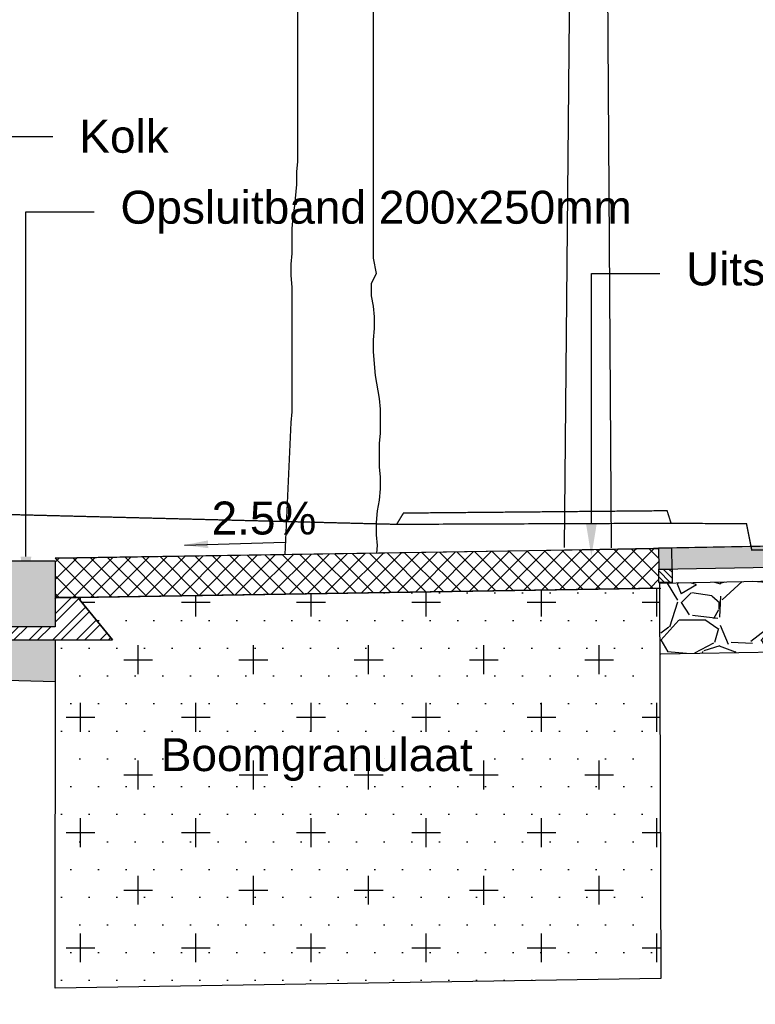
# Model space of a CAD drawing. Header units: metres. Extents: x 8 to 122, y -18 to 26.
# Tile 47 of 54: x 104.63 to 107.42, y 9.78 to 13.51. Entities that reach past the tile are written whole.
import ezdxf
from ezdxf import colors
from ezdxf.entities.mleader import LeaderData, LeaderLine
from ezdxf.math import Vec2, Vec3

# ---------------------------------------------------------------- set-up
doc = ezdxf.new("R2010")
doc.units = ezdxf.units.M
doc.set_wipeout_variables(frame=1)
doc.header["$PDMODE"] = 1
doc.linetypes.add('ACAD_ISO02W100', pattern=[15, 12, -3])
doc.layers.add('N-WE-AL-DETAIL-G', color=7, linetype='Continuous')
doc.layers.add('X-XX-AL-DETAIL-G', color=7, linetype='Continuous')
doc.layers.add('X-XX-AL-AANKLEDING-T25', color=7, linetype='Continuous', lineweight=25)
doc.styles.add('NLCS_ISO', font='arial.ttf')
doc.styles.add('ROMANS', font='romans.shx', dxfattribs={"width": 0.9})
doc.styles.get("Standard").update_dxf_attribs({"font": 'arial.ttf'})
doc.dimstyles.new('1_50', dxfattribs={"dimscale": 0.05, "dimtxt": 1.8, "dimasz": 1.8, "dimexe": 1.8, "dimexo": 0.625, "dimgap": 0.9, "dimtad": 1, "dimlfac": -1, "dimzin": 0, "dimdsep": 46, "dimtxsty": 'ROMANS', "dimcen": 0.9, "dimse1": 1, "dimse2": 1, "dimadec": 0, "dimazin": 0, "dimtfac": 1, "dimtix": 1, "dimtofl": 0, "dimtmove": 2, "dimatfit": 3, "dimfxl": 1, "dimtolj": 1, "dimtzin": 0, "dimarcsym": 0})
doc.dimstyles.new('NLCS_1-50', dxfattribs={"dimscale": 0.05, "dimtxt": 2.5, "dimasz": 2.5, "dimexe": 1.25, "dimexo": 0.625, "dimtad": 1, "dimtxsty": 'Standard', "dimblk": 'OBLIQUE', "dimcen": 0, "dimse1": 1, "dimse2": 1, "dimadec": 0, "dimazin": 0, "dimtfac": 1, "dimtmove": 0, "dimatfit": 3, "dimfxl": 1, "dimarcsym": 0})

# ---------------------------------------------------------------- blocks, each defined once
blk = doc.blocks.new('Boom_zijaanzicht')
at = {"color": 0, "ltscale": 0.05, "flags": 128}
for points in [[(-0.3496592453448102, 0.005623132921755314), (-0.3522413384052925, 0.03431743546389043), (-0.3485603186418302, 0.07440167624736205), (-0.3485169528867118, 0.1217779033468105), (-0.3521212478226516, 0.1655131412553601), (-0.3593732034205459, 0.2056073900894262), (-0.3629774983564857, 0.2493426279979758), (-0.3629374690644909, 0.2930745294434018), (-0.3592564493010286, 0.3331587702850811), (-0.3591763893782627, 0.4206225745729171), (-0.362784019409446, 0.4607134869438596), (-0.3627006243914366, 0.5518216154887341), (-0.3590196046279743, 0.5919058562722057), (-0.3443622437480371, 0.6793563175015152), (-0.3406778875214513, 0.7230848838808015), (-0.336990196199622, 0.7704577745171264), (-0.3369501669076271, 0.8141896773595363), (-0.340554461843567, 0.8579249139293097), (-0.3405144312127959, 0.9016568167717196), (-0.3368334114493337, 0.9417410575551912), (-0.3295080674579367, 0.9818219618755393), (-0.3294647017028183, 1.029198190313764), (-0.3476529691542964, 1.065658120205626), (-0.3366666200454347, 1.123957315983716), (-0.3359961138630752, 2.389876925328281)], [(-0.04768443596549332, 2.120060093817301), (-0.04777116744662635, 1.491897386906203), (-0.04416353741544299, 1.45180647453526), (-0.04420690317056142, 1.40443024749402), (-0.03699164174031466, 1.324248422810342), (-0.02974302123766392, 1.280509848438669), (-0.02613872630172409, 1.236774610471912), (-0.02622545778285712, 1.14202215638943), (-0.02261782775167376, 1.101931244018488), (-0.02265785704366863, 1.058199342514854), (-0.02634221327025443, 1.014470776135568), (-0.02677587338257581, 0.5407085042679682), (-0.02316824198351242, 0.5006175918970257), (0, 0)]]:
    blk.add_lwpolyline(points, dxfattribs=at)
blk = doc.blocks.new('_Oblique')
at = {"color": 0, "linetype": 'ByBlock', "lineweight": -2}
blk.add_line((-0.5, -0.5), (0.5, 0.5), dxfattribs=at)
blk = doc.blocks.new('*D39')
at = {"layer": 'Defpoints', "color": 0, "transparency": 16777216}
for p in [(107.0623663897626, 11.50831054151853), (104.561537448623, 11.40359397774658), (107.0623663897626, 7.557925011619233)]:
    blk.add_point(p, dxfattribs=at)
at = {"layer": 'N-WE-AL-DETAIL-G', "color": 0, "lineweight": -2, "transparency": 16777216}
blk.add_line((104.561537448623, 7.557925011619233), (107.0623663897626, 7.557925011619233), dxfattribs=at)
at = {"layer": 'N-WE-AL-DETAIL-G', "color": 0, "lineweight": -2, "transparency": 16777216, "xscale": 0.125, "yscale": 0.125, "zscale": 0.125, "rotation": 180}
blk.add_blockref('_Oblique', (104.561537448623, 7.557925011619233), dxfattribs=at)
at = {"layer": 'N-WE-AL-DETAIL-G', "color": 0, "lineweight": -2, "transparency": 16777216, "xscale": 0.125, "yscale": 0.125, "zscale": 0.125}
blk.add_blockref('_Oblique', (107.0623663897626, 7.557925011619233), dxfattribs=at)
at = {"layer": 'N-WE-AL-DETAIL-G', "color": 0, "transparency": 16777216, "insert": (105.8119519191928, 7.653806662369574), "char_height": 0.125, "attachment_point": 5}
blk.add_mtext('Parkeerstrook / boom', dxfattribs=at)
blk = doc.blocks.new('*D50')
at = {"layer": 'Defpoints', "color": 0, "transparency": 16777216}
for p in [(109.0609700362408, 11.54554465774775), (107.0623663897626, 11.50831054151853), (109.0609700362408, 7.557925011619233)]:
    blk.add_point(p, dxfattribs=at)
at = {"layer": 'N-WE-AL-DETAIL-G', "color": 0, "lineweight": -2, "transparency": 16777216}
blk.add_line((107.0623663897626, 7.557925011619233), (109.0609700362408, 7.557925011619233), dxfattribs=at)
at = {"layer": 'N-WE-AL-DETAIL-G', "color": 0, "lineweight": -2, "transparency": 16777216, "xscale": 0.125, "yscale": 0.125, "zscale": 0.125, "rotation": 180}
blk.add_blockref('_Oblique', (107.0623663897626, 7.557925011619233), dxfattribs=at)
at = {"layer": 'N-WE-AL-DETAIL-G', "color": 0, "lineweight": -2, "transparency": 16777216, "xscale": 0.125, "yscale": 0.125, "zscale": 0.125}
blk.add_blockref('_Oblique', (109.0609700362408, 7.557925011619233), dxfattribs=at)
at = {"layer": 'N-WE-AL-DETAIL-G', "color": 0, "transparency": 16777216, "insert": (108.0616682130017, 7.669026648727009), "char_height": 0.125, "attachment_point": 5}
blk.add_mtext('Fietspad', dxfattribs=at)
blk = doc.blocks.new('*D44')
at = {"layer": 'Defpoints', "color": 0, "transparency": 16777216}
for p in [(104.7615374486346, 11.47026064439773), (104.5615374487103, 11.39814325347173), (104.7615374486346, 8.057925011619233)]:
    blk.add_point(p, dxfattribs=at)
at = {"layer": 'N-WE-AL-DETAIL-G', "color": 0, "lineweight": -2, "transparency": 16777216}
for p, q in [((104.5615374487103, 8.057925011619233), (104.7615374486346, 8.057925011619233)), ((104.7615374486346, 8.057925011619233), (105.2733041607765, 8.057925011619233))]:
    blk.add_line(p, q, dxfattribs=at)
at = {"layer": 'N-WE-AL-DETAIL-G', "color": 0, "lineweight": -2, "transparency": 16777216, "xscale": 0.125, "yscale": 0.125, "zscale": 0.125, "rotation": 180}
blk.add_blockref('_Oblique', (104.5615374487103, 8.057925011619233), dxfattribs=at)
at = {"layer": 'N-WE-AL-DETAIL-G', "color": 0, "lineweight": -2, "transparency": 16777216, "xscale": 0.125, "yscale": 0.125, "zscale": 0.125}
blk.add_blockref('_Oblique', (104.7615374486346, 8.057925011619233), dxfattribs=at)
at = {"layer": 'N-WE-AL-DETAIL-G', "color": 0, "transparency": 16777216, "insert": (105.0799208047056, 8.164294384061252), "char_height": 0.125, "attachment_point": 5}
blk.add_mtext('0,20', dxfattribs=at)
blk = doc.blocks.new('*D45')
at = {"layer": 'Defpoints', "color": 0, "transparency": 16777216}
for p in [(107.0623663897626, 11.50831054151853), (104.7615374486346, 11.47026064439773), (107.0623663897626, 8.057925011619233)]:
    blk.add_point(p, dxfattribs=at)
at = {"layer": 'N-WE-AL-DETAIL-G', "color": 0, "lineweight": -2, "transparency": 16777216}
blk.add_line((104.7615374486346, 8.057925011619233), (107.0623663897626, 8.057925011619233), dxfattribs=at)
at = {"layer": 'N-WE-AL-DETAIL-G', "color": 0, "lineweight": -2, "transparency": 16777216, "xscale": 0.125, "yscale": 0.125, "zscale": 0.125, "rotation": 180}
blk.add_blockref('_Oblique', (104.7615374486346, 8.057925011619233), dxfattribs=at)
at = {"layer": 'N-WE-AL-DETAIL-G', "color": 0, "lineweight": -2, "transparency": 16777216, "xscale": 0.125, "yscale": 0.125, "zscale": 0.125}
blk.add_blockref('_Oblique', (107.0623663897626, 8.057925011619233), dxfattribs=at)
at = {"layer": 'N-WE-AL-DETAIL-G', "color": 0, "transparency": 16777216, "insert": (105.9119519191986, 8.164294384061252), "char_height": 0.125, "attachment_point": 5}
blk.add_mtext('2,30', dxfattribs=at)
blk = doc.blocks.new('*D46')
at = {"layer": 'Defpoints', "color": 0, "transparency": 16777216}
for p in [(109.0609700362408, 11.54554465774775), (107.0623663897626, 11.50831054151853), (109.0609700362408, 8.057925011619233)]:
    blk.add_point(p, dxfattribs=at)
at = {"layer": 'N-WE-AL-DETAIL-G', "color": 0, "lineweight": -2, "transparency": 16777216}
blk.add_line((107.0623663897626, 8.057925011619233), (109.0609700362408, 8.057925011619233), dxfattribs=at)
at = {"layer": 'N-WE-AL-DETAIL-G', "color": 0, "lineweight": -2, "transparency": 16777216, "xscale": 0.125, "yscale": 0.125, "zscale": 0.125, "rotation": 180}
blk.add_blockref('_Oblique', (107.0623663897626, 8.057925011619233), dxfattribs=at)
at = {"layer": 'N-WE-AL-DETAIL-G', "color": 0, "lineweight": -2, "transparency": 16777216, "xscale": 0.125, "yscale": 0.125, "zscale": 0.125}
blk.add_blockref('_Oblique', (109.0609700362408, 8.057925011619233), dxfattribs=at)
at = {"layer": 'N-WE-AL-DETAIL-G', "color": 0, "transparency": 16777216, "insert": (108.0616682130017, 8.164294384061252), "char_height": 0.125, "attachment_point": 5}
blk.add_mtext('2,00', dxfattribs=at)
blk = doc.blocks.new('Opsluitband_20x25')
at = {"layer": 'N-WE-AL-DETAIL-G'}
h = blk.add_hatch(color=252, dxfattribs=at)
h.dxf.hatch_style = 1
h.paths.add_polyline_path([(0.2000000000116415, -0.25), (0.2000000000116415, 0), (0, 0), (0, -0.25)])
at = {"layer": 'N-WE-AL-DETAIL-G', "linetype": 'Continuous'}
h = blk.add_hatch(dxfattribs=at)
h.set_pattern_fill('STEEL', color=252, scale=0.02, angle=90, style=0)
h.set_pattern_definition([(135, (-16.71000581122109, -10.69827768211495), (-0.04490128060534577, -0.04490128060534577), []), (135, (-16.74175581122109, -10.69827768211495), (-0.04490128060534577, -0.04490128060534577), [])])
h.paths.add_polyline_path([(-0.1475204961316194, -0.3000000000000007), (-0.218317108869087, -0.3000000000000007), (-0.08669083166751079, -0.1385821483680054), (0.0002026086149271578, -0.1385203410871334), (0, -0.25), (0.2000000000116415, -0.25), (0.2000000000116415, -0.1385821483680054), (0.2866908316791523, -0.1385821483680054), (0.4183171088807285, -0.3000000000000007)])
blk.add_lwpolyline([(0.0002026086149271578, -0.1385203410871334), (-0.08669083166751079, -0.1385821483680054), (-0.218317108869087, -0.3000000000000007)])
for points in [[(0.2000000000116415, -0.25), (0.2000000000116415, 0), (0, 0), (0, -0.25)], [(-0.1475204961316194, -0.3000000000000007), (-0.218317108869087, -0.3000000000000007), (-0.08669083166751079, -0.1385821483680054), (0.0002026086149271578, -0.1385203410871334), (0, -0.25), (0.2000000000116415, -0.25), (0.2000000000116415, -0.1385821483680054), (0.2866908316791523, -0.1385821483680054), (0.4183171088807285, -0.3000000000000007)]]:
    blk.add_lwpolyline(points, close=True, dxfattribs=at)
blk = doc.blocks.new('BSS_Beton')
blk.add_wipeout([(-0.02499999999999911, 0), (-0.02499999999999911, -0.05000000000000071), (0.025000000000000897, -0.05000000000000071), (0.025000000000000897, 0)])
at = {"layer": 'N-WE-AL-DETAIL-G', "linetype": 'Continuous'}
h = blk.add_hatch(dxfattribs=at)
h.set_pattern_fill('ANSI31', color=252, scale=0.005, angle=90, style=0)
h.set_pattern_definition([(135, (-13.97601570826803, -11.18742604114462), (-0.01122532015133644, -0.01122532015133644), [])])
h.paths.add_polyline_path([(0.02500000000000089, 0), (0.02500000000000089, -0.05000000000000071), (-0.02499999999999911, -0.05000000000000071), (-0.02499999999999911, 0)])
at = {"layer": 'X-XX-AL-DETAIL-G'}
blk.add_lwpolyline([(0.02500000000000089, 0), (0.02500000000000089, -0.05000000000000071), (-0.02499999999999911, -0.05000000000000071), (-0.02499999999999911, 0)], close=True, dxfattribs=at)

msp = doc.modelspace()

# ---------------------------------------------------------------- hatches: boundary and pattern name
at = {"layer": 'N-WE-AL-DETAIL-G'}
h = msp.add_hatch(color=12, dxfattribs=at)
h.dxf.hatch_style = 1
h.paths.add_polyline_path([(109.0609700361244, 11.54554466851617), (107.0523663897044, 11.50831054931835), (107.0540854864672, 11.42798407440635), (109.0609700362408, 11.46398291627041)])
h = msp.add_hatch(dxfattribs=at)
h.set_pattern_fill('ANSI37', color=252, scale=0.015)
h.set_pattern_definition([(45, (-198160.6294520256, -354748.4137758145), (-0.03367596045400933, 0.03367596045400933), []), (135, (-198160.6294520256, -354748.4137758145), (-0.03367596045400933, -0.03367596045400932), [])])
h.paths.add_polyline_path([(107.0524107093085, 11.50623966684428), (107.0562689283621, 11.35635727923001), (104.7631075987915, 11.32028530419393), (104.7615374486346, 11.47026064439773)])
at = {"layer": 'N-WE-AL-DETAIL-G', "linetype": 'Continuous'}
h = msp.add_hatch(dxfattribs=at)
h.set_pattern_fill('GRAVEL', color=252, scale=0.015, style=0)
h.set_pattern_definition([(228.0127875, (98.41131570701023, 11.443586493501), (-3.048000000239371, -3.428999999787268), [0.051258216, -5.07457254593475]), (184.969741, (98.37702570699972, 11.40548649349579), (4.571999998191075, 0.3810000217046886), [0.08796070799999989, -8.708107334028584]), (132.5104471, (98.28939570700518, 11.39786649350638), (3.810000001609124, -4.190999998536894), [0.062022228, -6.140208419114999]), (267.273689, (98.14080570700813, 11.30261649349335), (0.3810000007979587, 7.619999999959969), [0.0801006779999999, -7.929965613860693]), (292.83365418, (98.13699570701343, 11.22260649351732), (-1.905000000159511, 4.571999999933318), [0.07854505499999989, -7.775971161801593]), (357.2736889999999, (98.16747570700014, 11.15021649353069), (-7.619999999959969, 0.3810000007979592), [0.0801006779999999, -7.929965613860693]), (37.69424047, (98.24748570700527, 11.14640649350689), (-4.952999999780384, -3.810000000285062), [0.105929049, -10.48696729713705]), (72.25532837, (98.3313057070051, 11.21117649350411), (2.667000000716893, 8.381999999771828), [0.100007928, -9.90078849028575]), (121.42956562, (98.36178570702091, 11.30642649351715), (-3.048000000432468, 4.952999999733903), [0.08037195, -7.956831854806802]), (175.2363583, (98.319875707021, 11.37500649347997), (4.190999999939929, -0.3810000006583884), [0.09175699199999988, -4.496090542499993]), (222.3974378, (98.22843570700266, 11.38262649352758), (-4.571999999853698, -4.191000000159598), [0.118661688, -11.74751587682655]), (138.81407483, (98.51799570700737, 11.29880649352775), (-2.666999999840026, 2.286000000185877), [0.04050068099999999, -4.0095848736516]), (171.4692344, (98.48751570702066, 11.32547649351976), (4.953000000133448, -0.7619999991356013), [0.07705229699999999, -7.628195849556]), (225, (98.41131570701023, 11.33690649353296), (-5.329070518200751e-17, -0.3810000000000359), [0.053881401, -0.4849339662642]), (203.19859051, (98.38464570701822, 11.38262649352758), (1.905000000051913, 0.7619999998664), [0.02901619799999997, -2.872593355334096]), (291.80140949, (98.35797570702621, 11.37119649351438), (-0.3810000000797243, 1.142999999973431), [0.041034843, -2.0107129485]), (30.96375653, (98.37321570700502, 11.33309649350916), (1.143000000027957, 0.7619999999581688), [0.06664794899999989, -2.154944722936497]), (161.56505118, (98.43036570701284, 11.36738649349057), (0.7620000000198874, -0.380999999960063), [0.048193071, -1.1566347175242]), (16.389540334, (98.13699570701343, 11.37119649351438), (3.810000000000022, 1.143000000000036), [0.06751320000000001, -6.68382400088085]), (70.34617594, (98.20176570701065, 11.39024649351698), (-1.524000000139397, -4.190999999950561), [0.056639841, -5.607332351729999]), (293.19859051, (98.43036570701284, 11.443586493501), (-0.7619999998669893, 1.905000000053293), [0.05803201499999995, -2.843577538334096]), (343.6104596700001, (98.45322570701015, 11.39024649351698), (-3.810000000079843, 1.142999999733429), [0.0675131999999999, -6.683824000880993]), (339.44395478, (98.13699570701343, 11.13497649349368), (-1.904999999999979, 0.7620000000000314), [0.06510527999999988, -3.190160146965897]), (294.7751406, (98.19795570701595, 11.11211649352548), (-1.90500000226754, 4.190999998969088), [0.05455081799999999, -5.400539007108]), (66.80140949, (98.43417570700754, 11.06258649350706), (0.7619999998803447, 1.905000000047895), [0.05803201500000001, -2.843577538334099]), (17.35402464, (98.45703570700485, 11.11592649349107), (-4.952999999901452, -1.524000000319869), [0.06386741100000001, -6.322856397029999]), (69.44395478, (98.24748570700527, 11.06258649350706), (-0.7620000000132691, -1.904999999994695), [0.03255263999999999, -3.2227127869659]), (101.309932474, (98.41131570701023, 11.06258649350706), (-0.38100000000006, 1.524000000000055), [0.01942719, -1.9232992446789]), (165.963756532, (98.40750570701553, 11.08163649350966), (1.142999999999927, -0.3809999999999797), [0.078545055, -1.49235818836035]), (186.00900596, (98.3313057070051, 11.10068649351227), (3.809999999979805, 0.381000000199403), [0.07279004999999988, -7.206204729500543]), (303.69006753, (98.37321570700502, 11.29880649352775), (-0.3810000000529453, 0.7619999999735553), [0.054948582, -1.318766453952]), (353.15722659, (98.40369570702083, 11.25308649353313), (6.477000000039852, -0.761999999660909), [0.095933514, -9.49740135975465]), (60.9453959, (98.49894570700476, 11.24165649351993), (-1.524000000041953, -2.666999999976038), [0.039226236, -3.883408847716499]), (90, (98.51799570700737, 11.27594649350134), (-0.3809999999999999, 0.3809999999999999), [0.02286, -0.35814]), (120.25643716, (98.3236857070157, 11.11211649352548), (1.523999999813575, -2.667000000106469), [0.052930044, -5.240091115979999]), (48.01278749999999, (98.29701570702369, 11.15783649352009), (3.048000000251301, 3.428999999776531), [0.102516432, -5.023314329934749]), (0, (98.36559570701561, 11.23403649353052), (0.3809999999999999, 0.3809999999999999), [0.09906, -0.28194]), (325.3048465, (98.46465570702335, 11.23403649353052), (3.81000000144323, -2.666999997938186), [0.060241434, -5.963897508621]), (254.0546040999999, (98.51418570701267, 11.19974649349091), (-0.3809999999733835, -1.524000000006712), [0.05547436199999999, -2.7182475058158]), (207.64597536, (98.49894570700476, 11.14640649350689), (-7.239000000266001, -3.809999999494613), [0.09032176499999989, -8.941869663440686]), (175.42607874, (98.41893570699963, 11.10449649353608), (-4.952999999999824, 0.3809999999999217), [0.09555441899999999, -9.459876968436])])
h.paths.add_polyline_path([(107.061537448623, 11.37507663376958), (107.061537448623, 11.10741108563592), (109.4807160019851, 11.14659583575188), (109.4715694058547, 11.3456827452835), (109.3117466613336, 11.34211566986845), (109.3181589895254, 11.33469014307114), (108.9937470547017, 11.33467004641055), (108.9915220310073, 11.41376845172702)])
h = msp.add_hatch(dxfattribs=at)
h.set_pattern_fill('GRAVEL', color=252, scale=0.015, style=0)
h.set_pattern_definition([(228.0127875, (104.8202111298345, 10.91496868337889), (-3.048000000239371, -3.428999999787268), [0.051258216, -5.07457254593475]), (184.969741, (104.785921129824, 10.87686868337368), (4.571999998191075, 0.3810000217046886), [0.08796070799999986, -8.70810733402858]), (132.5104471, (104.6982911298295, 10.86924868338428), (3.810000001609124, -4.190999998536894), [0.062022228, -6.140208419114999]), (267.273689, (104.5497011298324, 10.77399868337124), (0.3810000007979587, 7.619999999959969), [0.08010067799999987, -7.929965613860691]), (292.83365418, (104.5458911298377, 10.69398868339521), (-1.905000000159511, 4.571999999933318), [0.07854505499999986, -7.775971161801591]), (357.2736889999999, (104.5763711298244, 10.62159868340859), (-7.619999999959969, 0.3810000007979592), [0.08010067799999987, -7.929965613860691]), (37.69424047, (104.6563811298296, 10.61778868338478), (-4.952999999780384, -3.810000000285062), [0.105929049, -10.48696729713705]), (72.25532837, (104.7402011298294, 10.68255868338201), (2.667000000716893, 8.381999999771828), [0.100007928, -9.90078849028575]), (121.42956562, (104.7706811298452, 10.77780868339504), (-3.048000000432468, 4.952999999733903), [0.08037195, -7.956831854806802]), (175.2363583, (104.7287711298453, 10.84638868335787), (4.190999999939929, -0.3810000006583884), [0.09175699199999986, -4.496090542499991]), (222.3974378, (104.6373311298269, 10.85400868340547), (-4.571999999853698, -4.191000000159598), [0.118661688, -11.74751587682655]), (138.81407483, (104.9268911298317, 10.77018868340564), (-2.666999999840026, 2.286000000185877), [0.04050068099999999, -4.0095848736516]), (171.4692344, (104.8964111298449, 10.79685868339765), (4.953000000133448, -0.7619999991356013), [0.07705229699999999, -7.628195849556]), (225, (104.8202111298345, 10.80828868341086), (-5.329070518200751e-17, -0.3810000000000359), [0.053881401, -0.4849339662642]), (203.19859051, (104.7935411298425, 10.85400868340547), (1.905000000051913, 0.7619999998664), [0.02901619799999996, -2.872593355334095]), (291.80140949, (104.7668711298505, 10.84257868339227), (-0.3810000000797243, 1.142999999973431), [0.041034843, -2.0107129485]), (30.96375653, (104.7821111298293, 10.80447868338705), (1.143000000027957, 0.7619999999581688), [0.06664794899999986, -2.154944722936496]), (161.56505118, (104.8392611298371, 10.83876868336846), (0.7620000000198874, -0.380999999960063), [0.048193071, -1.1566347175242]), (16.389540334, (104.5458911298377, 10.84257868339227), (3.810000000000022, 1.143000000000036), [0.06751320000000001, -6.68382400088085]), (70.34617594, (104.6106611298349, 10.86162868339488), (-1.524000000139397, -4.190999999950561), [0.056639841, -5.607332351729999]), (293.19859051, (104.8392611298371, 10.91496868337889), (-0.7619999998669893, 1.905000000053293), [0.05803201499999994, -2.843577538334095]), (343.6104596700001, (104.8621211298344, 10.86162868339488), (-3.810000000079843, 1.142999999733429), [0.06751319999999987, -6.683824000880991]), (339.44395478, (104.5458911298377, 10.60635868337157), (-1.904999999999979, 0.7620000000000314), [0.06510527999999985, -3.190160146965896]), (294.7751406, (104.6068511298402, 10.58349868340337), (-1.90500000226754, 4.190999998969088), [0.05455081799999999, -5.400539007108]), (66.80140949, (104.8430711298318, 10.53396868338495), (0.7619999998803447, 1.905000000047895), [0.05803201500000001, -2.843577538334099]), (17.35402464, (104.8659311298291, 10.58730868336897), (-4.952999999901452, -1.524000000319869), [0.06386741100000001, -6.322856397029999]), (69.44395478, (104.6563811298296, 10.53396868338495), (-0.7620000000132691, -1.904999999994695), [0.03255263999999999, -3.2227127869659]), (101.309932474, (104.8202111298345, 10.53396868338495), (-0.38100000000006, 1.524000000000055), [0.01942719, -1.9232992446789]), (165.963756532, (104.8164011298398, 10.55301868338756), (1.142999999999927, -0.3809999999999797), [0.078545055, -1.49235818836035]), (186.00900596, (104.7402011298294, 10.57206868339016), (3.809999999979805, 0.381000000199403), [0.07279004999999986, -7.206204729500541]), (303.69006753, (104.7821111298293, 10.77018868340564), (-0.3810000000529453, 0.7619999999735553), [0.054948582, -1.318766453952]), (353.15722659, (104.8125911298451, 10.72446868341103), (6.477000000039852, -0.761999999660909), [0.095933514, -9.49740135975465]), (60.9453959, (104.9078411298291, 10.71303868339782), (-1.524000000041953, -2.666999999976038), [0.039226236, -3.883408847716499]), (90, (104.9268911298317, 10.74732868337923), (-0.3809999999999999, 0.3809999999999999), [0.02286, -0.35814]), (120.25643716, (104.73258112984, 10.58349868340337), (1.523999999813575, -2.667000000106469), [0.052930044, -5.240091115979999]), (48.01278749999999, (104.705911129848, 10.62921868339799), (3.048000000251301, 3.428999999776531), [0.102516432, -5.023314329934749]), (0, (104.7744911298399, 10.70541868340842), (0.3809999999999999, 0.3809999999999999), [0.09906, -0.28194]), (325.3048465, (104.8735511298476, 10.70541868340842), (3.81000000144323, -2.666999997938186), [0.060241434, -5.963897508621]), (254.0546040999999, (104.923081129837, 10.6711286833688), (-0.3809999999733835, -1.524000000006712), [0.05547436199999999, -2.7182475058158]), (207.64597536, (104.9078411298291, 10.61778868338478), (-7.239000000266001, -3.809999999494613), [0.09032176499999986, -8.941869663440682]), (175.42607874, (104.8278311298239, 10.57587868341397), (-4.952999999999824, 0.3809999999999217), [0.09555441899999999, -9.459876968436])])
h.paths.add_polyline_path([(101.8097280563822, 11.08213232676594), (104.7615374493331, 11.00147751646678), (104.7627856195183, 11.16026064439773), (104.3432203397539, 11.16026064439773), (104.4649815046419, 11.31104086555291), (101.8097280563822, 11.38213232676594), (99.15447460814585, 11.30958056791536), (99.27623577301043, 11.16026064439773), (98.85791866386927, 11.16026064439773), (98.85791866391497, 11.00147751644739)])
h = msp.add_hatch(dxfattribs=at)
h.set_pattern_fill('AGR-BOMENZAND', color=252, scale=0.07, style=0, pattern_type=2)
h.set_pattern_definition([(0, (198348.7409479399, 354759.928806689), (0.035, 0.105), [0, -0.105]), (0, (198348.7409479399, 354759.928806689), (0.21875, 0.21875), [0.109375, -0.3281250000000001]), (90, (198348.7956354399, 354759.874119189), (-0.21875, 0.21875), [0.109375, -0.3281250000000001])])
h.paths.add_polyline_path([(107.056269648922, 11.35633364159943), (107.061537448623, 9.875076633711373), (104.7615374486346, 9.838887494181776), (104.7627856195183, 11.16026064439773), (104.9798545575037, 11.16026064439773), (104.8482282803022, 11.32167849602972)])

# ---------------------------------------------------------------- linework, layer by layer
msp.add_lwpolyline([(107.054085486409, 11.42798406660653), (107.056269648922, 11.35633364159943)])
for p, q in [((106.5598697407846, 11.49918097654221), (109.0609700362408, 11.54554465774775)), ((104.7615374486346, 11.47026064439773), (106.5598697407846, 11.49918097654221)), ((107.055701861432, 11.37495964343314), (108.9915220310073, 11.41376845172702)), ((107.061537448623, 11.10741108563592), (109.4807160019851, 11.14659583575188))]:
    msp.add_line(p, q, dxfattribs=at)
at = {"layer": 'N-WE-AL-DETAIL-G', "flags": 128}
for points in [[(106.8744207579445, 11.51000483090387), (106.841184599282, 16.53637926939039), (106.2874688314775, 16.54073925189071), (106.1010894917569, 16.53812641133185), (106.100454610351, 16.31982789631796), (106.2871719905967, 16.32015077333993), (106.2909188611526, 16.48711970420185), (106.7407195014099, 16.48651441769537), (106.6944209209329, 11.51024705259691)], [(104.7632392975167, 11.3202540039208), (107.0618304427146, 11.35642097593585)]]:
    msp.add_lwpolyline(points, dxfattribs=at)
at = {"layer": 'N-WE-AL-DETAIL-G', "color": 42, "linetype": 'ACAD_ISO02W100', "ltscale": 0.01, "flags": 128}
msp.add_lwpolyline([(110.3580142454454, 11.61020427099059, 0.005, 0.005, 0), (109.2614846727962, 11.60180430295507, 0.005, 0.005, 0), (109.2114846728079, 11.55180430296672, 0.005, 0.005, 0), (107.4066746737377, 11.5007440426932, 0.005, 0.005, 0), (107.3866746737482, 11.60074404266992, 0.005, 0.005, 0), (107.1002576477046, 11.60276941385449, 0.005, 0.005, 0), (107.0851580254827, 11.65043492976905, 0.005, 0.005, 0), (106.0843113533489, 11.64147779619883, 0.005, 0.005, 0), (106.0584189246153, 11.59870418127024, 0.005, 0.005, 0), (101.8097280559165, 11.70600247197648, 0.005, 0.005, 0), (93.25680177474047, 11.79808174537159, 0, 0, 0)], format="xyseb", dxfattribs=at)
at = {"layer": 'N-WE-AL-DETAIL-G', "color": 42, "linetype": 'ACAD_ISO02W100', "ltscale": 0.01, "const_width": 0.005, "flags": 128}
msp.add_lwpolyline([(106.0584189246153, 11.59870418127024), (107.1002576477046, 11.60276941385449)], dxfattribs=at)
at = {"layer": 'N-WE-AL-DETAIL-G'}
msp.add_lwpolyline([(109.0609700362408, 11.54554465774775), (107.0523663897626, 11.50831054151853), (107.054085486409, 11.42798406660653), (109.0609700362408, 11.46398290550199)], close=True, dxfattribs=at)
at = {"layer": 'N-WE-AL-DETAIL-G', "linetype": 'Continuous'}
for points in [[(107.0524107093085, 11.50623966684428), (104.7615374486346, 11.47026064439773)], [(107.0562689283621, 11.35635727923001), (104.7615374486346, 11.32026064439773)], [(104.7615374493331, 11.00147751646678), (101.8097280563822, 11.08213232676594), (98.85791866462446, 11.00147751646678)]]:
    msp.add_lwpolyline(points, dxfattribs=at)
at = {"layer": 'N-WE-AL-DETAIL-G', "color": 252, "linetype": 'Continuous'}
msp.add_lwpolyline([(107.1040793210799, 11.42876923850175), (107.1028501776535, 11.50703183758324)], dxfattribs=at)
at = {"layer": 'N-WE-AL-DETAIL-G', "flags": 128}
msp.add_lwpolyline([(107.056269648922, 11.35633364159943), (107.061537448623, 9.875076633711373), (104.7615374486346, 9.838887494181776), (104.7627856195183, 11.16026064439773), (104.9798545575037, 11.16026064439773), (104.8482282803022, 11.32167849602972)], close=True, dxfattribs=at)

# ---------------------------------------------------------------- block references
at = {"layer": 'N-WE-AL-DETAIL-G', "color": 252, "xscale": -1}
msp.add_blockref('Boom_zijaanzicht', (105.6339832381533, 11.48429110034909), dxfattribs=at)
at = {"layer": 'N-WE-AL-DETAIL-G', "xscale": -1}
msp.add_blockref('Opsluitband_20x25', (104.7615374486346, 11.46026064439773), dxfattribs=at)

# ---------------------------------------------------------------- texts
at = {"layer": 'X-XX-AL-AANKLEDING-T25', "style": 'NLCS_ISO'}
msp.add_text('2.5%%%', height=0.125, dxfattribs=at).set_placement((105.3557572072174, 11.56012850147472))
at = {"layer": 'X-XX-AL-AANKLEDING-T25', "insert": (105.1627792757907, 10.78727424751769), "char_height": 0.125, "width": 1.406589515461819, "attachment_point": 1, "style": 'NLCS_ISO'}
msp.add_mtext('Boomgranulaat', dxfattribs=at)

# ---------------------------------------------------------------- dimensions: what is measured, and where the dimension line sits
at = {"layer": 'N-WE-AL-DETAIL-G'}
for base, p1, p2, text, picture, middle in [((109.0609700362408, 7.557925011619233), (107.0623663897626, 11.50831054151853), (109.0609700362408, 11.54554465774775), 'Fietspad', '*D50', (108.0616682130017, 7.669026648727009)), ((107.0623663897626, 7.557925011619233), (104.561537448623, 11.40359397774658), (107.0623663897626, 11.50831054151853), 'Parkeerstrook / boom', '*D39', (105.8119519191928, 7.653806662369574))]:
    dim = msp.add_linear_dim(base=base, p1=p1, p2=p2, text=text, dimstyle='NLCS_1-50', override={"dimzin": 0}, dxfattribs=at)
    dim.commit()
    dim.dimension.update_dxf_attribs({"geometry": picture, "text_midpoint": middle})
for base, p1, p2, picture, middle in [((109.0609700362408, 8.057925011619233), (107.0623663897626, 11.50831054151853), (109.0609700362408, 11.54554465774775), '*D46', (108.0616682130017, 8.164294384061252)), ((107.0623663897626, 8.057925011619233), (104.7615374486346, 11.47026064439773), (107.0623663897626, 11.50831054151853), '*D45', (105.9119519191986, 8.164294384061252)), ((104.7615374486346, 8.057925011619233), (104.5615374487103, 11.39814325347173), (104.7615374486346, 11.47026064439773), '*D44', (105.0799208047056, 8.164294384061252))]:
    dim = msp.add_linear_dim(base=base, p1=p1, p2=p2, dimstyle='NLCS_1-50', override={"dimzin": 0}, dxfattribs=at)
    dim.commit()
    dim.dimension.update_dxf_attribs({"geometry": picture, "text_midpoint": middle})

# ---------------------------------------------------------------- leaders
msp.add_leader([(105.2526189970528, 11.52023176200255), (105.6349212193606, 11.53152752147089)], dimstyle='1_50', override={"dimtad": 0}, dxfattribs=at)
at = {"layer": 'X-XX-AL-AANKLEDING-T25'}
ml = msp.add_multileader_mtext('Standard', dxfattribs=at)
ml.set_content('Kolk', color=256, style='NLCS_ISO')
ml.set_leader_properties()
ml.build(insert=Vec2(0, 0))
ml.multileader.update_dxf_attribs({"arrow_head_size": 0.125})
ctx = ml.context
ctx.base_point, ctx.char_height, ctx.arrow_head_size, ctx.landing_gap_size, ctx.plane_origin = Vec3(104.7535424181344, 13.07017289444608), 0.125, 0.125, 0.1, Vec3(103.247438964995, 11.14788353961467)
notes = []
notes.append((ctx, [(0, (1, 1, 0), (104.4942353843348, 13.07017289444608), (1, 0), 0.2593070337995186, [(0, [(104.4942353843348, 11.25713450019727)], 0, [])])]))
ctx.mtext.insert, ctx.mtext.flow_direction = Vec3(104.8535424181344, 13.13369608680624), 5
ml = msp.add_multileader_mtext('Standard', dxfattribs=at)
ml.set_content('Opsluitband 200x250mm', color=256, style='NLCS_ISO')
ml.set_leader_properties()
ml.build(insert=Vec2(0, 0))
ml.multileader.update_dxf_attribs({"arrow_head_size": 0.125})
ctx = ml.context
ctx.base_point, ctx.char_height, ctx.arrow_head_size, ctx.landing_gap_size, ctx.plane_origin = Vec3(104.9102518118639, 12.78465361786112), 0.125, 0.125, 0.1, Vec3(103.4041483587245, 11.24233745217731)
notes.append((ctx, [(0, (1, 1, 0), (104.6509447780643, 12.78465361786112), (1, 0), 0.2593070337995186, [(0, [(104.6509447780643, 11.35158841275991)], 0, [])])]))
ctx.mtext.insert, ctx.mtext.flow_direction = Vec3(105.0102518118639, 12.86450525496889), 5
ml = msp.add_multileader_mtext('Standard', dxfattribs=at)
ml.set_content('Uitstapstrook', color=256, style='NLCS_ISO')
ml.set_leader_properties()
ml.build(insert=Vec2(0, 0))
ml.multileader.update_dxf_attribs({"arrow_head_size": 0.125})
ctx = ml.context
ctx.base_point, ctx.char_height, ctx.arrow_head_size, ctx.landing_gap_size, ctx.plane_origin = Vec3(107.0570396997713, 12.55048870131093), 0.125, 0.125, 0.1, Vec3(105.5509362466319, 11.10224152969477)
notes.append((ctx, [(0, (1, 1, 0), (106.7977326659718, 12.55048870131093), (1, 0), 0.2593070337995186, [(0, [(106.7977326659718, 11.47736170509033)], 0, [])])]))
ctx.mtext.insert, ctx.mtext.flow_direction = Vec3(107.1570396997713, 12.6303403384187), 5
for ctx, leaders in notes:
    for number, flags, end, landing, length, lines in leaders:
        leader = LeaderData()
        leader.index, (leader.has_last_leader_line, leader.has_dogleg_vector, leader.attachment_direction) = number, flags
        leader.last_leader_point, leader.dogleg_vector, leader.dogleg_length = Vec3(end), Vec3(landing), length
        for number, points, colour, breaks in lines:
            line = LeaderLine()
            line.index, line.vertices, line.color, line.breaks = number, Vec3.list(points), colors.encode_raw_color(colour), breaks
            leader.lines.append(line)
        ctx.leaders.append(leader)

# ---------------------------------------------------------------- next in the draw order: block references
msp.add_blockref('BSS_Beton', (107.0790824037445, 11.42837665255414))

doc.saveas('drawing.dxf')
